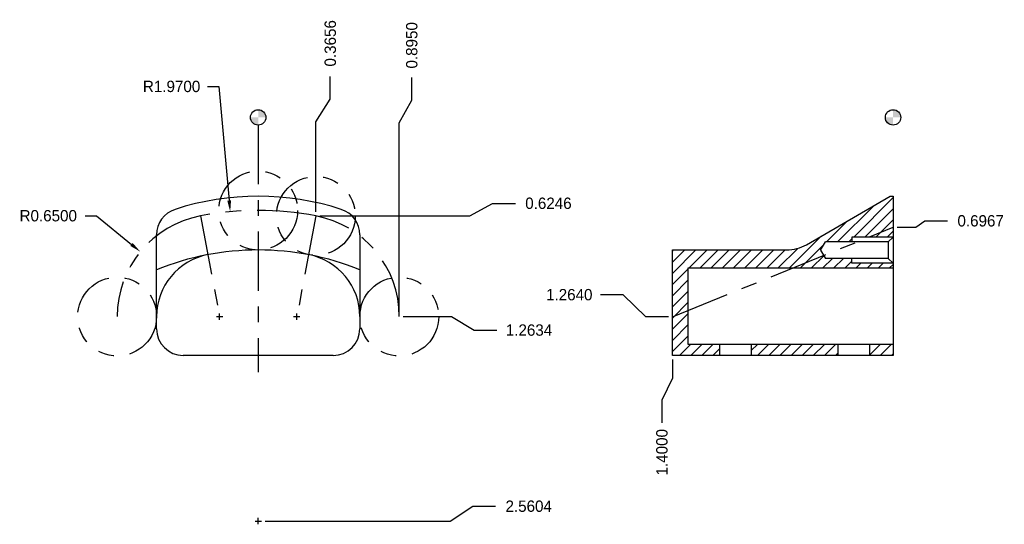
# Model space of a CAD drawing. Extents: x -3.14 to 3.1, y 12.55 to 15.75.
import ezdxf

# ---------------------------------------------------------------- set-up
doc = ezdxf.new("R2010")
doc.units = 0
doc.header["$LTSCALE"] = 0.5
doc.header["$MEASUREMENT"] = 0
doc.linetypes.add('CENTER2', pattern=[1.125, 0.75, -0.125, 0.125, -0.125])
doc.linetypes.add('PHANTOM2', pattern=[1.25, 0.625, -0.125, 0.125, -0.125, 0.125, -0.125])
doc.layers.get('Defpoints').update_dxf_attribs({"linetype": 'CONTINUOUS'})
for name, color, linetype in [('Center', 1, 'CENTER2'), ('Dimension', 6, 'CONTINUOUS'), ('Object', 5, 'CONTINUOUS'), ('Object_hatch', 5, 'CONTINUOUS'), ('Object_Phantom', 5, 'PHANTOM2')]:
    doc.layers.add(name, color=color, linetype=linetype)
doc.dimstyles.get("Standard").update_dxf_attribs({"dimtxt": 0.18, "dimasz": 0.18, "dimexe": 0.18, "dimexo": 0.0625, "dimgap": 0.09, "dimtad": 0, "dimtih": 1, "dimtoh": 1, "dimdec": 3, "dimzin": 0, "dimdsep": 46, "dimtxsty": 'Standard', "dimcen": 0.09, "dimadec": 0, "dimazin": 0, "dimtfac": 1, "dimtdec": 4, "dimtofl": 0, "dimtmove": 0, "dimatfit": 3, "dimfxl": 1, "dimtolj": 1, "dimtzin": 0, "dimarcsym": 0})

# ---------------------------------------------------------------- blocks, each defined once
blk = doc.blocks.new('*D5')
at = {"layer": 'Defpoints', "color": 0}
for p in [(-1.6313, 15.1292), (-0.7363, 13.8658), (-0.1173, 13.7802)]:
    blk.add_point(p, dxfattribs=at)
at = {"layer": 'Dimension', "color": 0, "lineweight": -2}
for p, q in [((-0.7113, 13.8658), (-0.4053, 13.8658)), ((-0.4053, 13.8658), (-0.2613, 13.7802)), ((-0.2613, 13.7802), (-0.1173, 13.7802))]:
    blk.add_line(p, q, dxfattribs=at)
at = {"layer": 'Dimension', "color": 0, "insert": (0.0867, 13.7802), "char_height": 0.072, "attachment_point": 5}
blk.add_mtext('\\A1;1.2634', dxfattribs=at)
blk = doc.blocks.new('*D6')
at = {"layer": 'Defpoints', "color": 0}
for p in [(-1.6313, 15.1292), (0, 14.5843), (-1.2657, 14.5045)]:
    blk.add_point(p, dxfattribs=at)
at = {"layer": 'Dimension', "color": 0, "lineweight": -2}
for p, q in [((-0.288, 14.5045), (-0.144, 14.5843)), ((-0.144, 14.5843), (0, 14.5843)), ((-1.2407, 14.5045), (-0.288, 14.5045))]:
    blk.add_line(p, q, dxfattribs=at)
at = {"layer": 'Dimension', "color": 0, "insert": (0.21, 14.5843), "char_height": 0.072, "attachment_point": 5}
blk.add_mtext('\\A1;0.6246', dxfattribs=at)
blk = doc.blocks.new('*D7')
at = {"layer": 'Defpoints', "color": 0}
for p in [(-1.1737, 15.389), (-1.6313, 15.1292), (-1.2657, 14.5045)]:
    blk.add_point(p, dxfattribs=at)
at = {"layer": 'Dimension', "color": 0, "lineweight": -2}
for p, q in [((-1.1737, 15.245), (-1.1737, 15.389)), ((-1.2657, 15.101), (-1.1737, 15.245)), ((-1.2657, 14.5295), (-1.2657, 15.101))]:
    blk.add_line(p, q, dxfattribs=at)
at = {"layer": 'Dimension', "color": 0, "insert": (-1.1737, 15.599), "char_height": 0.072, "attachment_point": 5, "rotation": 90}
blk.add_mtext('\\A1;0.3656', dxfattribs=at)
blk = doc.blocks.new('*D8')
at = {"layer": 'Defpoints', "color": 0}
for p in [(-1.6313, 15.1292), (-0.1252, 12.6631), (-1.6113, 12.5688)]:
    blk.add_point(p, dxfattribs=at)
at = {"layer": 'Dimension', "color": 0, "lineweight": -2}
for p, q in [((-0.4132, 12.5688), (-0.2692, 12.6631)), ((-0.2692, 12.6631), (-0.1252, 12.6631)), ((-1.5863, 12.5688), (-0.4132, 12.5688))]:
    blk.add_line(p, q, dxfattribs=at)
at = {"layer": 'Dimension', "color": 0, "insert": (0.0848, 12.6631), "char_height": 0.072, "attachment_point": 5}
blk.add_mtext('\\A1;2.5604', dxfattribs=at)
blk = doc.blocks.new('*D9')
at = {"layer": 'Defpoints', "color": 0}
for p in [(-0.6569, 15.3824), (-1.6313, 15.1292), (-0.7363, 13.8658)]:
    blk.add_point(p, dxfattribs=at)
at = {"layer": 'Dimension', "color": 0, "lineweight": -2}
for p, q in [((-0.6569, 15.2384), (-0.6569, 15.3824)), ((-0.7363, 15.0944), (-0.6569, 15.2384)), ((-0.7363, 13.8908), (-0.7363, 15.0944))]:
    blk.add_line(p, q, dxfattribs=at)
at = {"layer": 'Dimension', "color": 0, "insert": (-0.6569, 15.5864), "char_height": 0.072, "attachment_point": 5, "rotation": 90}
blk.add_mtext('\\A1;0.8950', dxfattribs=at)
blk = doc.blocks.new('*D10')
at = {"layer": 'Defpoints', "color": 0}
for p in [(-2.3792, 14.2777), (-1.8763, 13.8658)]:
    blk.add_point(p, dxfattribs=at)
at = {"layer": 'Dimension', "color": 0, "lineweight": -2}
for p, q in [((-2.7292, 14.5054), (-2.6572, 14.5054)), ((-2.6572, 14.5054), (-2.4349, 14.3233)), ((-1.8763, 13.8458), (-1.8763, 13.8858)), ((-1.8963, 13.8658), (-1.8563, 13.8658))]:
    blk.add_line(p, q, dxfattribs=at)
at = {"layer": 'Dimension', "color": 0}
blk.add_solid([(-2.4273, 14.3326), (-2.4425, 14.314), (-2.3792, 14.2777)], dxfattribs=at)
at = {"layer": 'Dimension', "color": 0, "insert": (-2.9632, 14.5054), "char_height": 0.072, "attachment_point": 5}
blk.add_mtext('\\A1;R0.6500', dxfattribs=at)
blk = doc.blocks.new('*D11')
at = {"layer": 'Defpoints', "color": 0}
for p in [(-1.8089, 14.5307), (-1.6313, 12.5688)]:
    blk.add_point(p, dxfattribs=at)
at = {"layer": 'Dimension', "color": 0, "lineweight": -2}
for p, q in [((-1.9528, 15.3254), (-1.8808, 15.3254)), ((-1.8808, 15.3254), (-1.8154, 14.6024)), ((-1.6513, 12.5688), (-1.6113, 12.5688)), ((-1.6313, 12.5488), (-1.6313, 12.5888))]:
    blk.add_line(p, q, dxfattribs=at)
at = {"layer": 'Dimension', "color": 0}
blk.add_solid([(-1.8034, 14.6035), (-1.8273, 14.6014), (-1.8089, 14.5307)], dxfattribs=at)
at = {"layer": 'Dimension', "color": 0, "insert": (-2.1808, 15.3254), "char_height": 0.072, "attachment_point": 5}
blk.add_mtext('\\A1;R1.9700', dxfattribs=at)
blk = doc.blocks.new('*D12')
at = {"layer": 'Defpoints', "color": 0}
for p in [(2.3965, 15.1292), (2.3965, 14.4325), (2.742, 14.473)]:
    blk.add_point(p, dxfattribs=at)
at = {"layer": 'Dimension', "color": 0, "lineweight": -2}
for p, q in [((2.4215, 14.4325), (2.5405, 14.4325)), ((2.5405, 14.4325), (2.598, 14.473)), ((2.598, 14.473), (2.742, 14.473))]:
    blk.add_line(p, q, dxfattribs=at)
at = {"layer": 'Dimension', "color": 0, "insert": (2.952, 14.473), "char_height": 0.072, "attachment_point": 5}
blk.add_mtext('\\A1;0.6967', dxfattribs=at)
blk = doc.blocks.new('*D13')
at = {"layer": 'Defpoints', "color": 0}
for p in [(2.3965, 15.1292), (0.5401, 14.0046), (0.9965, 13.8652)]:
    blk.add_point(p, dxfattribs=at)
at = {"layer": 'Dimension', "color": 0, "lineweight": -2}
for p, q in [((0.6841, 14.0046), (0.5401, 14.0046)), ((0.8281, 13.8652), (0.6841, 14.0046)), ((0.9715, 13.8652), (0.8281, 13.8652))]:
    blk.add_line(p, q, dxfattribs=at)
at = {"layer": 'Dimension', "color": 0, "insert": (0.3421, 14.0046), "char_height": 0.072, "attachment_point": 5}
blk.add_mtext('\\A1;1.2640', dxfattribs=at)
blk = doc.blocks.new('*D14')
at = {"layer": 'Defpoints', "color": 0}
for p in [(2.3965, 15.1292), (0.9965, 13.6194), (0.9301, 13.1918)]:
    blk.add_point(p, dxfattribs=at)
at = {"layer": 'Dimension', "color": 0, "lineweight": -2}
for p, q in [((0.9965, 13.5944), (0.9965, 13.4754)), ((0.9965, 13.4754), (0.9301, 13.3358)), ((0.9301, 13.3358), (0.9301, 13.1918))]:
    blk.add_line(p, q, dxfattribs=at)
at = {"layer": 'Dimension', "color": 0, "insert": (0.9301, 13.0058), "char_height": 0.072, "attachment_point": 5, "rotation": 90}
blk.add_mtext('\\A1;1.4000', dxfattribs=at)

msp = doc.modelspace()

# ---------------------------------------------------------------- hatches: boundary and pattern name
at = {"layer": 'Dimension'}
h = msp.add_hatch(color=256, dxfattribs=at)
h.paths.add_polyline_path([(-1.63131, 15.17813), (-1.63131, 15.12918), (-1.58236, 15.12918, 0.4142136)])
h.paths.add_polyline_path([(-1.63131, 15.12918), (-1.68026, 15.12918, 0.4142136), (-1.63131, 15.08023)])
h = msp.add_hatch(color=256, dxfattribs=at)
h.paths.add_polyline_path([(2.39645, 15.17813), (2.39645, 15.12918), (2.44541, 15.12918, 0.4142136)])
h.paths.add_polyline_path([(2.39645, 15.12918), (2.3475, 15.12918, 0.4142136), (2.39645, 15.08023)])
at = {"layer": 'Object_hatch'}
h = msp.add_hatch(dxfattribs=at)
h.set_pattern_fill('ANSI31', color=256, scale=0.4, style=0)
h.set_pattern_definition([(45, (2.62234, 15.12918), (-0.0353553, 0.0353553), [])])
h.paths.add_polyline_path([(2.39645, 14.62918), (2.3785, 14.62918), (1.84645, 14.32201, -0.1316525), (1.72145, 14.28851), (0.99645, 14.28851), (0.99645, 13.86518), (1.09645, 13.9057), (1.09645, 14.17435), (1.75939, 14.17435), (1.95558, 14.25385), (1.93545, 14.28735), (1.9667, 14.33935), (2.13557, 14.33935), (2.13557, 14.37035), (2.24306, 14.37035), (2.39645, 14.43251)])
h.paths.add_polyline_path([(2.13557, 14.23535), (1.9667, 14.23535), (1.95558, 14.25385), (1.75939, 14.17435), (2.39645, 14.17435), (2.39645, 14.20435), (2.13557, 14.20435)], flags=17)
h.paths.add_polyline_path([(1.09645, 13.9057), (0.99645, 13.86518), (0.99645, 13.61935), (1.29595, 13.61935), (1.29595, 13.68935), (1.09645, 13.68935)])
h.paths.add_polyline_path([(2.04595, 13.68935), (1.49695, 13.68935), (1.49695, 13.61935), (2.04595, 13.61935)])
h.paths.add_polyline_path([(2.39645, 13.68935), (2.24695, 13.68935), (2.24695, 13.61935), (2.39645, 13.61935)])
h.paths.add_polyline_path([(2.39645, 14.43251), (2.24306, 14.37035), (2.39645, 14.37035)], flags=17)

# ---------------------------------------------------------------- linework, layer by layer
at = {"layer": 'Center'}
for p, q in [((-1.63131, 15.08023), (-1.63131, 13.51394)), ((-1.99695, 14.50453), (-1.87631, 13.86582)), ((-1.26567, 14.50453), (-1.38631, 13.86582)), ((0.99645, 13.86518), (2.39645, 14.43251)), ((-1.87631, 13.84582), (-1.87631, 13.88582)), ((-1.38631, 13.84582), (-1.38631, 13.88582)), ((-1.89631, 13.86582), (-1.85631, 13.86582)), ((-1.40631, 13.86582), (-1.36631, 13.86582)), ((-1.65131, 12.56876), (-1.61131, 12.56876)), ((-1.63131, 12.54876), (-1.63131, 12.58876))]:
    msp.add_line(p, q, dxfattribs=at)
for centre, radius, start, end in [((-1.87631, 13.86582), 0.65, 100.696469, 180), ((-1.63131, 12.56876), 1.97, 79.303531, 100.696469), ((-1.38631, 13.86582), 0.65, 0, 79.303531)]:
    msp.add_arc(centre, radius, start, end, dxfattribs=at)
at = {"layer": 'Dimension'}
for centre in [(-1.63131, 15.12918), (2.39645, 15.12918)]:
    msp.add_circle(centre, 0.04895, dxfattribs=at)
at = {"layer": 'Object'}
for p, q in [((1.84645, 14.32201), (2.3785, 14.62918)), ((2.3785, 14.62918), (2.39645, 14.62918)), ((2.39645, 14.62918), (2.39645, 13.61935)), ((-2.27631, 13.78935), (-2.27631, 14.38435)), ((-0.98631, 14.38435), (-0.98631, 13.78935)), ((2.39645, 14.37035), (2.13557, 14.37035)), ((2.13557, 14.37035), (2.13557, 14.33935)), ((2.39645, 14.37035), (2.36545, 14.33935)), ((1.93545, 14.28735), (1.9667, 14.33935)), ((2.36545, 14.33935), (1.9667, 14.33935)), ((2.36545, 14.33935), (2.36545, 14.23535)), ((0.99645, 13.61935), (0.99645, 14.28851)), ((0.99645, 14.28851), (1.72145, 14.28851)), ((1.93545, 14.28735), (1.9667, 14.23535)), ((2.36545, 14.23535), (1.9667, 14.23535)), ((2.13557, 14.20435), (2.13557, 14.23535)), ((2.39645, 14.20435), (2.13557, 14.20435)), ((2.36545, 14.23535), (2.39645, 14.20435)), ((1.09645, 13.68935), (1.09645, 14.17435)), ((1.09645, 14.17435), (2.39645, 14.17435)), ((2.39645, 13.68935), (1.09645, 13.68935)), ((1.29595, 13.68935), (1.29595, 13.61935)), ((1.49695, 13.68935), (1.49695, 13.61935)), ((2.04595, 13.68935), (2.04595, 13.61935)), ((2.24695, 13.68935), (2.24695, 13.61935)), ((-1.15631, 13.61935), (-2.10631, 13.61935)), ((2.39645, 13.61935), (0.99645, 13.61935))]:
    msp.add_line(p, q, dxfattribs=at)
for centre, radius, start, end in [((-1.63131, 12.91418), 1.715, 72.094777, 107.905223), ((-2.10631, 14.38435), 0.17, 107.905223, 180), ((-1.15631, 14.38435), 0.17, 360, 72.094777), ((1.72145, 14.53851), 0.25, 270, 300), ((-1.63131, 12.56851), 1.72, 67.975687, 112.024313), ((-1.87631, 13.86582), 0.4, 100.696469, 180), ((-1.38631, 13.86582), 0.4, 0, 79.303531), ((-2.10631, 13.78935), 0.17, 180, 270), ((-1.15631, 13.78935), 0.17, 270, 0)]:
    msp.add_arc(centre, radius, start, end, dxfattribs=at)
at = {"layer": 'Object_Phantom'}
for centre in [(-1.63131, 14.53876), (-1.26567, 14.50453), (-2.52631, 13.86582), (-0.73631, 13.86582)]:
    msp.add_circle(centre, 0.25, dxfattribs=at)

# ---------------------------------------------------------------- dimensions: what is measured, and where the dimension line sits
at = {"layer": 'Dimension'}
for feature_location, offset, dtype, origin, picture, middle in [((-1.26567, 14.50453), (0.09197, 0.88445), 1, (-1.63131, 15.12918), '*D7', (-1.17369, 15.59898)), ((-0.73631, 13.86582), (0.07936, 1.51656), 1, (-1.63131, 15.12918), '*D9', (-0.65695, 15.58639)), ((-0.73631, 13.86582), (0.61906, -0.08561), 0, (-1.63131, 15.12918), '*D5', (0.08675, 13.78022)), ((-1.2656655, 14.5045301), (1.2656861, 0.0797908), 0, (-1.6313095, 15.12918), '*D6', (0.2100205, 14.5843209)), ((-1.61131, 12.56876), (1.48612, 0.09434), 0, (-1.63131, 15.12918), '*D8', (0.08481, 12.6631)), ((0.99645, 13.86518), (-0.45639, 0.13938), 0, (2.39645, 15.12918), '*D13', (0.34206, 14.00456)), ((0.99645, 13.61935), (-0.06635, -0.42758), 1, (2.39645, 15.12918), '*D14', (0.93011, 13.00577)), ((2.39645, 14.43251), (0.34557, 0.0405), 0, (2.39645, 15.12918), '*D12', (2.95203, 14.47301))]:
    dim = msp.add_ordinate_dim(feature_location=feature_location, offset=offset, dtype=dtype, origin=origin, dimstyle='Standard', override={"dimscale": 0.4, "dimdec": 4, "dimcen": 0.05}, dxfattribs=at)
    dim.commit()
    dim.dimension.update_dxf_attribs({"geometry": picture, "text_midpoint": middle})
for center, mpoint, picture, middle in [((-1.63131, 12.56876), (-1.80889, 14.53074), '*D11', (-2.18081, 15.32535)), ((-1.87631, 13.86582), (-2.37917, 14.27769), '*D10', (-2.96323, 14.50543))]:
    dim = msp.add_radius_dim(center=center, mpoint=mpoint, dimstyle='Standard', override={"dimscale": 0.4, "dimdec": 4, "dimcen": 0.05}, dxfattribs=at)
    dim.commit()
    dim.dimension.update_dxf_attribs({"geometry": picture, "text_midpoint": middle, "dimtype": 164})

doc.saveas('drawing.dxf')
